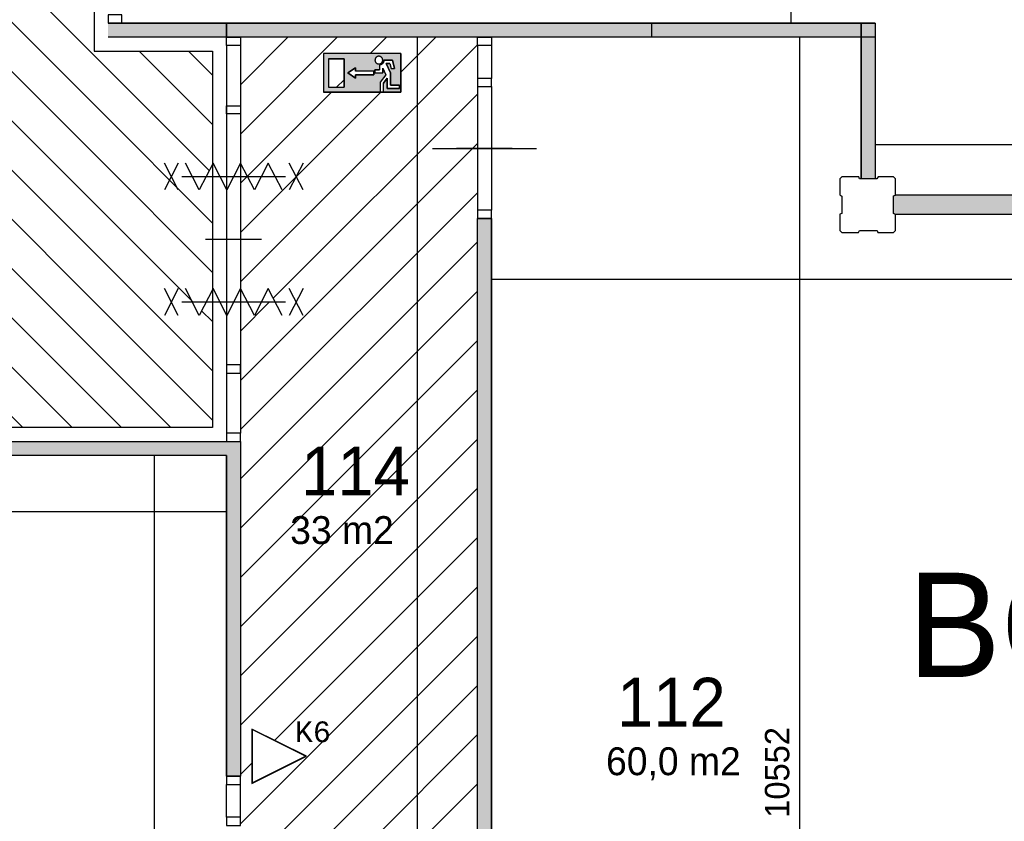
# Model space of a CAD drawing. Extents: x 126249 to 198477, y 373 to 102273.
# Tile 23 of 54: x 185965 to 193029, y 23948 to 29701. Entities that reach past the tile are written whole.
import ezdxf
from ezdxf.enums import TextEntityAlignment as Align

# ---------------------------------------------------------------- set-up
doc = ezdxf.new("R2010")
doc.units = 0
doc.header["$MEASUREMENT"] = 0
doc.header["$PDMODE"] = 35
doc.header["$PDSIZE"] = -0.5
doc.layers.get('0').update_dxf_attribs({"linetype": 'CONTINUOUS'})
doc.layers.get('DEFPOINTS').update_dxf_attribs({"linetype": 'CONTINUOUS'})
for name, color, linetype in [('-02$TEKST$$$MAAT', 252, 'CONTINUOUS'), ('AA$1A---_ARCEER', 252, 'CONTINUOUS'), ('AL22----_BINNENWAND', 252, 'CONTINUOUS'), ('AL32----_BINNENKOZIJN', 252, 'CONTINUOUS'), ('AM$1A---_MAATVOERING', 252, 'CONTINUOUS'), ('Betonpalen', 252, 'CONTINUOUS'), ('Brandweer', 252, 'CONTINUOUS'), ('brandweer NIEUW', 252, 'CONTINUOUS'), ('LAYER01', 252, 'CONTINUOUS'), ('LAYER20', 252, 'CONTINUOUS'), ('M2', 252, 'CONTINUOUS'), ('NUL', 252, 'CONTINUOUS'), ('OMPARTIMENTERING', 252, 'CONTINUOUS'), ('UNUSEDHATCH', 252, 'CONTINUOUS')]:
    doc.layers.add(name, color=color, linetype=linetype)
doc.styles.add('B-01', font='b-gbp')
doc.styles.add('MONOTXT', font='MONOTXT')
doc.dimstyles.new('BBA_STAND', dxfattribs={"dimtxt": 175, "dimasz": 1, "dimexe": 1, "dimexo": 0.001, "dimgap": 75, "dimtad": 1, "dimdec": 0, "dimzin": 0, "dimdsep": 46, "dimtxsty": 'B-01', "dimblk": 'NONE', "dimblk1": 'NONE', "dimblk2": 'PIJL1', "dimcen": 1, "dimse1": 1, "dimse2": 1, "dimclrd": 256, "dimclre": 1, "dimclrt": 256, "dimadec": 0, "dimazin": 0, "dimtfac": 1, "dimtdec": 0, "dimtmove": 0, "dimatfit": 0, "dimldrblk": 'PIJL1', "dimfxl": 1, "dimtolj": 1, "dimtzin": 0, "dimarcsym": 0})
pattern_1 = [(315, (118716.53, 0), (176.7767, 176.7767), [])]

# ---------------------------------------------------------------- blocks, each defined once
blk = doc.blocks.new('*D80')
at = {"layer": 'AM$1A---_MAATVOERING', "lineweight": -2, "transparency": 16777216}
blk.add_line((191562.4, 19023.5), (191562.4, 29575.3), dxfattribs=at)
at = {"layer": 'DEFPOINTS', "color": 0, "transparency": 16777216}
for p in [(190880.4, 29575.3), (191562.4, 29575.3), (189925, 19023.5)]:
    blk.add_point(p, dxfattribs=at)
at = {"layer": 'AM$1A---_MAATVOERING', "transparency": 16777216, "insert": (191399.9, 24299.4), "char_height": 175, "attachment_point": 5, "rotation": 90, "style": 'B-01'}
blk.add_mtext('\\A1;10552', dxfattribs=at)
blk = doc.blocks.new('_None')
blk = doc.blocks.new('PIJL1')
at = {"color": 1, "linetype": 'ByBlock'}
blk.add_line((0, 82.6), (0, -82.6), dxfattribs=at)
blk.add_solid([(-100, 16.7), (-100, -16.7), (0, 0)], dxfattribs=at)
blk = doc.blocks.new('*D84')
at = {"layer": 'AM$1A---_MAATVOERING', "lineweight": -2, "transparency": 16777216}
blk.add_line((197448.8, 27836.5), (189348.8, 27836.5), dxfattribs=at)
at = {"layer": 'DEFPOINTS', "color": 0, "transparency": 16777216}
for p in [(189348.8, 27856), (189348.8, 27836.5), (197448.8, 27856)]:
    blk.add_point(p, dxfattribs=at)
at = {"layer": 'AM$1A---_MAATVOERING', "transparency": 16777216, "insert": (193398.8, 27999), "char_height": 175, "attachment_point": 5, "style": 'B-01'}
blk.add_mtext('\\A1;8100', dxfattribs=at)
blk = doc.blocks.new('*D268')
at = {"layer": 'AM$1A---_MAATVOERING', "lineweight": -2, "transparency": 16777216}
blk.add_line((188816.4, 29575.3), (188816.4, 16273.5), dxfattribs=at)
at = {"layer": 'DEFPOINTS', "color": 0, "transparency": 16777216}
for p in [(188920.4, 29575.3), (188816.4, 16273.5), (188920.4, 16273.5)]:
    blk.add_point(p, dxfattribs=at)
at = {"layer": 'AM$1A---_MAATVOERING', "transparency": 16777216, "insert": (188653.9, 22924.4), "char_height": 175, "attachment_point": 5, "rotation": 90, "style": 'B-01'}
blk.add_mtext('\\A1;13302', dxfattribs=at)
blk = doc.blocks.new('*D98')
at = {"layer": 'AM$1A---_MAATVOERING', "lineweight": -2, "transparency": 16777216}
blk.add_line((186931.4, 12173.5), (186931.4, 26573.5), dxfattribs=at)
at = {"layer": 'DEFPOINTS', "color": 0, "transparency": 16777216}
for p in [(186131.4, 26573.5), (186931.4, 26573.5), (186131.4, 12173.5)]:
    blk.add_point(p, dxfattribs=at)
at = {"layer": 'AM$1A---_MAATVOERING', "transparency": 16777216, "insert": (186768.9, 19373.5), "char_height": 175, "attachment_point": 5, "rotation": 90, "style": 'B-01'}
blk.add_mtext('\\A1;14400', dxfattribs=at)
blk = doc.blocks.new('*D99')
at = {"layer": 'AM$1A---_MAATVOERING', "lineweight": -2, "transparency": 16777216}
blk.add_line((181298.8, 26171.5), (187448.8, 26171.5), dxfattribs=at)
at = {"layer": 'DEFPOINTS', "color": 0, "transparency": 16777216}
for p in [(187448.8, 26171.5), (187448.8, 20864.5), (181298.8, 18816.5)]:
    blk.add_point(p, dxfattribs=at)
at = {"layer": 'AM$1A---_MAATVOERING', "transparency": 16777216, "insert": (184373.8, 26334), "char_height": 175, "attachment_point": 5, "style": 'B-01'}
blk.add_mtext('\\A1;6150', dxfattribs=at)
blk = doc.blocks.new('*D173')
at = {"layer": 'AM$1A---_MAATVOERING', "lineweight": -2, "transparency": 16777216}
blk.add_line((192102.4, 28805.5), (197448.8, 28805.5), dxfattribs=at)
at = {"layer": 'DEFPOINTS', "color": 0, "transparency": 16777216}
for p in [(192102.4, 29116.9), (197448.8, 28891), (197448.8, 28805.5)]:
    blk.add_point(p, dxfattribs=at)
at = {"layer": 'AM$1A---_MAATVOERING', "transparency": 16777216, "insert": (194775.6, 28968), "char_height": 175, "attachment_point": 5, "style": 'B-01'}
blk.add_mtext('\\A1;5346', dxfattribs=at)
blk = doc.blocks.new('*D271')
at = {"layer": 'AA$1A---_ARCEER', "lineweight": -2, "transparency": 16777216}
blk.add_line((191500, 29675.3), (191500, 33723), dxfattribs=at)
at = {"layer": 'DEFPOINTS', "color": 0, "transparency": 16777216}
for p in [(191500, 33723), (191500, 33723), (191500, 29675.3)]:
    blk.add_point(p, dxfattribs=at)
at = {"layer": 'AA$1A---_ARCEER', "transparency": 16777216, "insert": (191337.5, 31699.1), "char_height": 175, "attachment_point": 5, "rotation": 90, "style": 'B-01'}
blk.add_mtext('\\A1;???', dxfattribs=at)

msp = doc.modelspace()

# ---------------------------------------------------------------- hatches: boundary and pattern name
at = {"layer": 'AA$1A---_ARCEER'}
h = msp.add_hatch(dxfattribs=at)
h.set_pattern_fill('ANSI31', color=256, scale=2000, angle=270, style=0)
h.set_pattern_definition(pattern_1)
h.paths.add_polyline_path([(170048.8, 40873.7), (169989.1, 40873.7), (169753.6, 40873.7), (169693.8, 40873.7), (168808.6, 40873.7), (168748.8, 40873.7), (168748.8, 40873.5), (168748.8, 40373.5), (168748.8, 40313.5), (168748.8, 39433.2), (168748.8, 39373.5), (168748.8, 33773.5), (168748.8, 33437.5), (168748.8, 33377.5), (168748.8, 32497.2), (168748.8, 32437.5), (168748.8, 30068.7), (165098.6, 30068.7), (165098.6, 30009), (165054.3, 30009), (165054.5, 28188.5), (165098.6, 28188.5), (165098.6, 28128.7), (165098.6, 27226.3), (165098.6, 26323.7), (165098.6, 26264), (167948.8, 26264), (167948.8, 26673.5), (168048.8, 26673.5), (168108.6, 26673.5), (168343.8, 26673.5), (168403.6, 26673.5), (169289.1, 26673.5), (169348.8, 26673.5), (171798.8, 26673.5), (171798.8, 24223.5), (171858.2, 24223.5), (172093.7, 24223.5), (172153.5, 24223.5), (173038.7, 24223.5), (173098.5, 24223.5), (173198.5, 24223.5), (173258.2, 24223.5), (174143.5, 24223.5), (174203.2, 24223.5), (174438.7, 24223.5), (174498.5, 24223.5), (176798.5, 24223.5), (176858.2, 24223.5), (177743.5, 24223.5), (177803.2, 24223.5), (178038.7, 24223.5), (178098.5, 24223.5), (178098.5, 24623.5), (178098.7, 24623.5), (178098.7, 24683.2), (178098.7, 24918.7), (178098.7, 24978.5), (178098.7, 25863.7), (178098.7, 25923.5), (178098.5, 25923.5), (178098.5, 26673.5), (181098.8, 26673.5), (181098.8, 26773.5), (186499.1, 26773.5), (186499.1, 30975.3), (182948.8, 30975.3), (182948.8, 32775.3), (183148.8, 32775.3), (183148.8, 32775.1), (183208.6, 32775.1), (183988.8, 32775.3), (184048.8, 32775.3), (184300.1, 32775.3), (184300.1, 32835.1), (184299.9, 33615.3), (184299.9, 33675.3), (184299.9, 34065.3), (184300.1, 34065.3), (184300.1, 34125), (184299.9, 34905.3), (184299.9, 34975.3), (184048.8, 34975.3), (183988.8, 34975.3), (183208.6, 34975.3), (183148.8, 34975.3), (182948.8, 34975.3), (182948.8, 36688.7), (182899.5, 36688.7), (182899.5, 36613.9), (182599.5, 36613.9), (182599.5, 36913.9), (182872.8, 36913.9), (182872.8, 40873.7), (182003.6, 40873.7), (181943.9, 40873.7), (181708.6, 40873.7), (181648.9, 40873.7), (181648.9, 40873.5), (180398.8, 40873.5), (180298.8, 40873.5), (174948.8, 40873.5), (170048.8, 40873.5)])
h.paths.add_polyline_path([(179248.8, 37073.5), (179248.8, 28673.5), (170748.8, 28673.5), (170748.8, 37073.5)], flags=16)
h.paths.add_polyline_path([(175648.9, 39105.5), (175663.9, 39110.5), (175663.9, 39235.5), (175648.9, 39243.5), (175648.9, 39373.5), (175784.9, 39373.5), (175789.9, 39358.5), (175914.9, 39358.5), (175922.9, 39373.5), (176048.9, 39373.5), (176048.9, 39241.5), (176033.9, 39236.5), (176033.9, 39111.5), (176048.9, 39103.5), (176048.9, 38973.5), (175920.9, 38973.5), (175915.9, 38988.5), (175790.9, 38988.5), (175782.9, 38973.5), (175648.9, 38973.5)], flags=16)
h.paths.add_polyline_path([(170648.9, 39103.5), (170633.9, 39111.5), (170633.9, 39236.5), (170648.9, 39241.5), (170648.9, 39373.5), (170522.9, 39373.5), (170514.9, 39358.5), (170389.9, 39358.5), (170384.9, 39373.5), (170248.9, 39373.5), (170248.9, 39243.5), (170263.9, 39235.5), (170263.9, 39110.5), (170248.9, 39105.5), (170248.9, 38973.5), (170382.9, 38973.5), (170390.9, 38988.5), (170515.9, 38988.5), (170520.9, 38973.5), (170648.9, 38973.5)], flags=16)
h.paths.add_polyline_path([(170522.9, 33973.5), (170514.9, 33958.5), (170389.9, 33958.5), (170384.9, 33973.5), (170248.9, 33973.5), (170248.9, 33843.5), (170263.9, 33835.5), (170263.9, 33710.5), (170248.9, 33705.5), (170248.9, 33573.5), (170382.9, 33573.5), (170390.9, 33588.5), (170515.9, 33588.5), (170520.9, 33573.5), (170648.9, 33573.5), (170648.9, 33703.5), (170633.9, 33711.5), (170633.9, 33836.5), (170648.9, 33841.5), (170648.9, 33973.5)], flags=16)
h.paths.add_polyline_path([(181048.9, 39105.5), (181063.9, 39110.5), (181063.9, 39235.5), (181048.9, 39243.5), (181048.9, 39373.5), (181184.9, 39373.5), (181189.9, 39358.5), (181314.9, 39358.5), (181322.9, 39373.5), (181448.9, 39373.5), (181448.9, 39241.5), (181433.9, 39236.5), (181433.9, 39111.5), (181448.9, 39103.5), (181448.9, 38973.5), (181320.9, 38973.5), (181315.9, 38988.5), (181190.9, 38988.5), (181182.9, 38973.5), (181048.9, 38973.5)], flags=16)
h.paths.add_polyline_path([(181048.9, 33843.5), (181063.9, 33835.5), (181063.9, 33710.5), (181048.9, 33705.5), (181048.9, 33573.5), (181182.9, 33573.5), (181190.9, 33588.5), (181315.9, 33588.5), (181320.9, 33573.5), (181448.9, 33573.5), (181448.9, 33703.5), (181433.9, 33711.5), (181433.9, 33836.5), (181448.9, 33841.5), (181448.9, 33973.5), (181322.9, 33973.5), (181314.9, 33958.5), (181189.9, 33958.5), (181184.9, 33973.5), (181048.9, 33973.5)], flags=16)
h.paths.add_polyline_path([(175784.9, 28573.5), (175789.9, 28558.5), (175914.9, 28558.5), (175922.9, 28573.5), (176048.9, 28573.5), (176048.9, 28441.5), (176033.9, 28436.5), (176033.9, 28311.5), (176048.9, 28303.5), (176048.9, 28173.5), (175920.9, 28173.5), (175915.9, 28188.5), (175790.9, 28188.5), (175782.9, 28173.5), (175648.9, 28173.5), (175648.9, 28305.5), (175663.9, 28310.5), (175663.9, 28435.5), (175648.9, 28443.5), (175648.9, 28573.5)], flags=16)
h.paths.add_polyline_path([(170522.9, 28573.5), (170514.9, 28558.5), (170389.9, 28558.5), (170384.9, 28573.5), (170248.9, 28573.5), (170248.9, 28443.5), (170263.9, 28435.5), (170263.9, 28310.5), (170248.9, 28305.5), (170248.9, 28173.5), (170382.9, 28173.5), (170390.9, 28188.5), (170515.9, 28188.5), (170520.9, 28173.5), (170648.9, 28173.5), (170648.9, 28303.5), (170633.9, 28311.5), (170633.9, 28436.5), (170648.9, 28441.5), (170648.9, 28573.5)], flags=16)
h.paths.add_polyline_path([(181184.9, 28573.5), (181189.9, 28558.5), (181314.9, 28558.5), (181322.9, 28573.5), (181448.9, 28573.5), (181448.9, 28441.5), (181433.9, 28436.5), (181433.9, 28311.5), (181448.9, 28303.5), (181448.9, 28173.5), (181320.9, 28173.5), (181315.9, 28188.5), (181190.9, 28188.5), (181182.9, 28173.5), (181048.9, 28173.5), (181048.9, 28305.5), (181063.9, 28310.5), (181063.9, 28435.5), (181048.9, 28443.5), (181048.9, 28573.5)], flags=16)
h.paths.add_polyline_path([(165474.5, 30010.4), (165474.5, 29710.4), (165174.5, 29710.4), (165174.5, 30010.4)], flags=16)
h.paths.add_polyline_path([(165374.5, 29910.4), (165374.5, 29810.4), (165274.5, 29810.4), (165274.5, 29910.4)], flags=0)
h.paths.add_polyline_path([(165233.9, 28573.5), (165248.9, 28558.5), (165248.9, 28441.5), (165233.9, 28436.5), (165233.9, 28311.5), (165248.9, 28303.5), (165248.9, 28173.5), (165233.9, 28173.5), (165248.9, 28188.5), (165248.9, 28303.5), (165233.9, 28311.5), (165233.9, 28436.5), (165248.9, 28441.5), (165248.9, 28573.5)], flags=16)
h.paths.add_polyline_path([(173527.6, 34475.4), (175860.9, 34475.4), (175860.9, 31475.4), (173527.6, 31475.4)], flags=8)
for points in [[(190498.8, 29575.3), (190498.8, 29675.3), (186598.8, 29675.3), (186598.8, 29575.3)], [(189375.7, 18923.5), (189375.7, 19023.5), (189348.8, 19023.5), (189348.8, 28275.3), (189248.8, 28275.3), (189248.8, 18923.5)]]:
    msp.add_hatch(color=256, dxfattribs=at).paths.add_polyline_path(points)
h = msp.add_hatch(dxfattribs=at)
h.set_pattern_fill('ANSI31', color=256, scale=2000, style=0)
h.set_pattern_definition([(45, (118716.53, 0), (-176.7767, 176.7767), [])])
h.paths.add_polyline_path([(189248.8, 18923.5), (189248.8, 28275.3), (189249.1, 28275.3), (189249.1, 28335.1), (189249.1, 29220.6), (189249.1, 29280.3), (189249.1, 29515.6), (189249.1, 29575.3), (187548.8, 29575.3), (187548.8, 29515.6), (187548.8, 29024.4), (187548.8, 28675.1), (187599.6, 28575.8), (187698.6, 28575.8), (187748.1, 28672.5), (187797.6, 28575.8), (187698.6, 28575.8), (187649.1, 28479), (187599.6, 28575.8), (187548.8, 28575.8), (187548.8, 28124.4), (187548.8, 27775.1), (187599.6, 27675.8), (187698.6, 27675.8), (187748.1, 27772.5), (187797.6, 27675.8), (187698.6, 27675.8), (187649.1, 27579), (187599.6, 27675.8), (187548.8, 27675.8), (187548.8, 27224.4), (187548.8, 26733.2), (187548.8, 26673.5), (187548.8, 24273.5), (187548.6, 24273.5), (187548.6, 24213.7), (187548.6, 23978.2), (187548.6, 23918.5), (187548.6, 23033.2), (187548.6, 22973.5), (187548.8, 22973.5), (187548.8, 17573.5), (187548.6, 17573.5), (187548.6, 17513.7), (187548.6, 17278.2), (187548.6, 17218.5), (187548.6, 16333.2), (187548.6, 16273.5), (187608.6, 16273.5), (188493.8, 16273.5), (188553.6, 16273.5), (188789.1, 16273.5), (188848.8, 16273.5), (192898.8, 16273.5), (192898.8, 16333.2), (192898.8, 17218.7), (192898.8, 17278.5), (192898.8, 17463.7), (192898.8, 17523.5), (192898.8, 17623.5), (192898.8, 17683.2), (192898.8, 17918.5), (192898.8, 17978.2), (192898.8, 18863.7), (192898.8, 18923.5), (191801.1, 18923.5), (191801.1, 18923.7), (191741.4, 18923.7), (190855.9, 18923.7), (190796.1, 18923.7), (190560.9, 18923.7), (190501.1, 18923.7), (190501.1, 18923.5)])
h.paths.add_polyline_path([(191848.9, 17643.5), (191848.9, 17758.5), (191863.9, 17773.5), (191984.9, 17773.5), (191989.9, 17758.5), (192114.9, 17758.5), (192122.9, 17773.5), (192233.9, 17773.5), (192248.9, 17758.5), (192248.9, 17641.5), (192233.9, 17636.5), (192233.9, 17511.5), (192248.9, 17503.5), (192248.9, 17388.5), (192233.9, 17373.5), (192120.9, 17373.5), (192115.9, 17388.5), (191990.9, 17388.5), (191982.9, 17373.5), (191863.9, 17373.5), (191848.9, 17388.5), (191848.9, 17505.5), (191863.9, 17510.5), (191863.9, 17635.5)], flags=16)
h.paths.add_polyline_path([(188284.7, 22002.1), (188284.2, 22002.1), (188283.8, 22001.8), (188283.8, 22003)], flags=16)
h.paths.add_polyline_path([(187631, 24219.7), (187631, 24415), (187631, 24610.4), (188021.6, 24415)], flags=16)
h.paths.add_polyline_path([(188698.9, 29179.9), (188144, 29179.9), (188144, 29457.4), (188698.9, 29457.4)], flags=16)
h.paths.add_polyline_path([(188522, 29430.8), (188521.6, 29430.3), (188521.1, 29429.8)], flags=0)
h.paths.add_polyline_path([(188574, 29184.6), (188550.9, 29184.6), (188550.9, 29253.9), (188590.8, 29305.2), (188569.4, 29352.3), (188569.4, 29318.7), (188513.9, 29318.7), (188513.9, 29341.8), (188546.3, 29341.8), (188546.3, 29374.9), (188546.3, 29375.2), (188551.2, 29376.3), (188555.3, 29377.7), (188558.2, 29379.1), (188561.3, 29380.8), (188564, 29382.8), (188566.8, 29385.2), (188568.6, 29387.1), (188570.5, 29389.4), (188571.8, 29391.3), (188573.5, 29394), (188575.1, 29397.5), (188576.1, 29400.3), (188576.8, 29402.8), (188577.3, 29405.3), (188577.8, 29411.1), (188638.8, 29411.1), (188653.8, 29351), (188630, 29351), (188620.7, 29388), (188593.8, 29388), (188624.9, 29319.6), (188624.9, 29230.8), (188689.6, 29230.8), (188689.6, 29207.7), (188601.8, 29207.7), (188601.8, 29281.6), (188574, 29246)], flags=0)
h.paths.add_polyline_path([(188574, 29184.6), (188550.9, 29184.6), (188550.9, 29253.9), (188590.8, 29305.2), (188569.4, 29352.3), (188569.4, 29318.7), (188513.9, 29318.7), (188513.9, 29341.8), (188546.3, 29341.8), (188546.3, 29375), (188554.2, 29377.3), (188560.6, 29380.4), (188566.7, 29385.1), (188570.2, 29389), (188573.7, 29394.5), (188577.2, 29404.5), (188577.8, 29411.1), (188638.8, 29411.1), (188653.8, 29351), (188630, 29351), (188620.7, 29388), (188593.8, 29388), (188624.9, 29319.6), (188624.9, 29230.8), (188689.6, 29230.8), (188689.6, 29207.7), (188601.8, 29207.7), (188601.8, 29281.6), (188574, 29246)], flags=0)
h.paths.add_polyline_path([(188292, 29216.9), (188181, 29216.9), (188181, 29420.4), (188292, 29420.4)], flags=0)
h.paths.add_polyline_path([(191268.7, 17246.4), (191268.7, 17950.5), (191531.2, 17950.5), (191531.2, 17246.4)], flags=24)
h.paths.add_polyline_path([(189871.8, 16832.2), (190575.9, 16832.2), (190575.9, 16569.7), (189871.8, 16569.7)], flags=24)
h.paths.add_polyline_path([(188063.4, 19717.2), (188734.3, 19717.2), (188734.3, 19454.7), (188063.4, 19454.7)], flags=24)
h.paths.add_polyline_path([(188522.7, 22505.6), (188522.7, 23343.1), (188785.2, 23343.1), (188785.2, 22505.6)], flags=24)
h.paths.add_polyline_path([(188463.5, 21693.7), (188835.3, 21693.7), (188835.3, 21879.6), (188463.5, 21879.6)], flags=24)
h.paths.add_polyline_path([(187902.9, 24479.2), (188225.2, 24479.2), (188225.2, 24702.4), (187902.9, 24702.4)], flags=24)
h = msp.add_hatch(dxfattribs=at)
h.set_pattern_fill('ANSI31', color=256, scale=2000, angle=270, style=0)
h.set_pattern_definition(pattern_1)
h.paths.add_polyline_path([(186499.1, 26773.5), (187349.1, 26773.5), (187349.1, 27675.8), (187302.6, 27675.8), (187253.1, 27579), (187203.6, 27675.8), (187302.6, 27675.8), (187349.1, 27766.6), (187349.1, 28575.8), (187302.6, 28575.8), (187253.1, 28479), (187203.6, 28575.8), (187302.6, 28575.8), (187349.1, 28666.6), (187349.1, 29475.3), (186499.1, 29475.3)])
at = {"layer": 'Brandweer'}
h = msp.add_hatch(color=256, dxfattribs=at)
h.paths.add_polyline_path([(188144, 29179.9), (188144, 29457.4), (188698.9, 29457.4), (188698.9, 29179.9)])
h.paths.add_polyline_path([(188375.2, 29281.7), (188375.2, 29304.8), (188504.7, 29304.8), (188504.7, 29332.5), (188375.2, 29332.5), (188375.2, 29355.6), (188319.7, 29318.7)], flags=16)
h.paths.add_polyline_path([(188292, 29420.4), (188181, 29420.4), (188181, 29216.9), (188292, 29216.9)], flags=16)
h.paths.add_polyline_path([(188513.9, 29318.7), (188569.4, 29318.7), (188569.4, 29352.3), (188590.8, 29305.2), (188550.9, 29253.9), (188550.9, 29184.6), (188574, 29184.6), (188574, 29246), (188601.8, 29281.6), (188601.8, 29207.7), (188689.6, 29207.7), (188689.6, 29230.8), (188624.9, 29230.8), (188624.9, 29319.6), (188593.8, 29388), (188620.7, 29388), (188630, 29351), (188653.8, 29351), (188638.8, 29411.1), (188577.8, 29411.1), (188577.2, 29404.7), (188577.1, 29404.3), (188573.8, 29394.7), (188573.6, 29394.3), (188570.3, 29389.2), (188569.9, 29388.7), (188566.8, 29385.2), (188566.5, 29384.9), (188560.8, 29380.5), (188560.2, 29380.2), (188554.5, 29377.4), (188553, 29376.9), (188549.8, 29376), (188548.2, 29375.6), (188547.9, 29375.6), (188547.5, 29375.5), (188547.1, 29375.4), (188546.7, 29375.4), (188546.3, 29375.3), (188546.3, 29341.8), (188513.9, 29341.8)], flags=16)
h.paths.add_polyline_path([(188552.3, 29385.4), (188556, 29387.3), (188556.3, 29387.5), (188559.3, 29389.6), (188559.4, 29389.8), (188562.3, 29392.5), (188564.8, 29395.7), (188565.8, 29397.5), (188566.2, 29398.1), (188567.9, 29401.8), (188569, 29405.8), (188568.9, 29405.7), (188569.2, 29407.7), (188569.3, 29408.6), (188569.4, 29412.5), (188568.9, 29416.6), (188567.8, 29420.6), (188567.8, 29420.5), (188566.1, 29424.3), (188565.9, 29424.7), (188564, 29427.7), (188563, 29428.8), (188562.9, 29428.9), (188563, 29428.8), (188562.9, 29428.9), (188561.2, 29430.9), (188560.8, 29431.2), (188558.3, 29433.5), (188556.9, 29434.3), (188556.8, 29434.4), (188556.9, 29434.3), (188556.8, 29434.4), (188554.8, 29435.7), (188553.1, 29436.4), (188552.5, 29436.7), (188552.9, 29436.5), (188549.7, 29437.8), (188547.4, 29438.3), (188546.9, 29438.4), (188543, 29438.9), (188538.9, 29438.8), (188534.9, 29438.1), (188531, 29436.8), (188529.7, 29436.2), (188529.6, 29436.1), (188529.7, 29436.2), (188529.6, 29436.1), (188527.4, 29435), (188524, 29432.6), (188522.9, 29431.5), (188522.3, 29431.1), (188522.5, 29431.2), (188522, 29430.8), (188521.1, 29429.8), (188519.8, 29428.2), (188519.3, 29427.6), (188517.1, 29424.2), (188515.5, 29420.5), (188514.4, 29416.6), (188514.1, 29414.6), (188514, 29414.1), (188514.1, 29414.5), (188513.8, 29411.1), (188513.8, 29411.1), (188514.2, 29407), (188515, 29403.1), (188515.8, 29401.2), (188515.9, 29400.6), (188515.8, 29401.1), (188517.1, 29398), (188519.3, 29394.6), (188520.4, 29393.4), (188520.5, 29393.2), (188520.4, 29393.3), (188520.5, 29393.3), (188522, 29391.5), (188525.1, 29388.8), (188528.6, 29386.6), (188532.3, 29385), (188536.2, 29383.9), (188540.3, 29383.4), (188544.4, 29383.5), (188548.4, 29384.2), (188548.6, 29384.2)], flags=16)
at = {"layer": 'UNUSEDHATCH'}
for points in [[(197249.1, 28305.5), (197263.9, 28310.5), (197263.9, 28435.5), (197248.9, 28443.5), (192248.9, 28441.5), (192233.9, 28436.5), (192233.9, 28311.5), (192248.9, 28303.5)], [(181298.8, 23158.5), (181298.8, 24223.5), (181298.8, 26573.5), (187448.8, 26573.5), (187448.8, 24273.5), (187548.8, 24273.5), (187548.8, 26673.5), (181248.8, 26673.5), (178098.5, 26673.5), (178098.5, 25923.5), (178198.5, 25923.5), (178198.5, 26573.5), (181198.8, 26573.5), (181198.8, 24223.5), (178198.5, 24223.5), (178198.5, 24623.5), (178098.5, 24623.5), (178098.5, 24123.5), (181198.8, 24123.5), (181198.8, 23158.5)]]:
    msp.add_hatch(color=256, dxfattribs=at).paths.add_polyline_path(points)

# ---------------------------------------------------------------- linework, layer by layer
at = {"layer": '-02$TEKST$$$MAAT'}
for points in [[(187631, 24415), (187631, 24219.7), (188021.6, 24415), (187631, 24610.4)], [(187633.5, 24415), (187633.5, 24223.8), (188016, 24415), (187633.5, 24606.3)]]:
    msp.add_lwpolyline(points, close=True, dxfattribs=at)
at = {"layer": 'AL22----_BINNENWAND'}
for p, q in [((197248.9, 28443.5), (192248.9, 28441.5)), ((197249.1, 28305.5), (192248.9, 28303.5))]:
    msp.add_line(p, q, dxfattribs=at)
for points in [[(190498.8, 29675.3), (186598.8, 29675.3)], [(186598.8, 29675.3), (190498.8, 29675.3)], [(187448.8, 29675.3), (187448.8, 29575.3)], [(187448.8, 29575.3), (187448.8, 29675.3)], [(187448.8, 29675.3), (187548.8, 29675.3)], [(190498.8, 29675.3), (190498.8, 29575.3)], [(190498.8, 29675.3), (190498.8, 29575.3)], [(190498.8, 29575.3), (186598.8, 29575.3)], [(190498.8, 29575.3), (186598.8, 29575.3)], [(189248.8, 29575.3), (189348.8, 29575.3)], [(189248.8, 18923.5), (189248.8, 28275.3)], [(189248.8, 18923.5), (189248.8, 28275.3)], [(189348.8, 28275.3), (189248.8, 28275.3)], [(189248.8, 28275.3), (189348.8, 28275.3)], [(189248.8, 28275.3), (189348.8, 28275.3)], [(189348.8, 19023.5), (189348.8, 28275.3)], [(189348.8, 28275.3), (189348.8, 19023.5)], [(181248.8, 26673.5), (187548.8, 26673.5)], [(181248.8, 26673.5), (187548.8, 26673.5)], [(187548.8, 26673.5), (187548.8, 24273.5)], [(187548.8, 26673.5), (187548.8, 24273.5)], [(187448.8, 26573.5), (181298.8, 26573.5)], [(187448.8, 26573.5), (187448.8, 24273.5)], [(187448.8, 24273.5), (187448.8, 26573.5)], [(187448.8, 24273.5), (187548.8, 24273.5)], [(187548.8, 24273.5), (187448.8, 24273.5)], [(187548.8, 24273.5), (187448.8, 24273.5)]]:
    msp.add_lwpolyline(points, dxfattribs=at)
at = {"layer": 'AL32----_BINNENKOZIJN'}
for points in [[(186698.8, 29675.3), (186698.8, 29735.1), (186599.1, 29735.1), (186599.1, 29675.3)], [(189348.8, 29575.3), (189348.8, 29515.6), (189249.1, 29515.6), (189249.1, 29575.3)], [(189348.8, 29220.6), (189348.8, 29280.3), (189249.1, 29280.3), (189249.1, 29220.6)], [(189348.8, 28275.3), (189348.8, 28335.1), (189249.1, 28335.1), (189249.1, 28275.3)], [(187448.8, 24273.5), (187448.8, 24213.7), (187548.6, 24213.7), (187548.6, 24273.5)], [(187448.8, 23978.2), (187448.8, 23918.5), (187548.6, 23918.5), (187548.6, 23978.2)]]:
    msp.add_lwpolyline(points, close=True, dxfattribs=at)
for points in [[(189249.1, 29515.6), (189249.1, 29280.3)], [(189348.8, 29515.6), (189348.8, 29280.3)], [(189249.1, 29220.6), (189249.1, 28335.1)], [(189348.8, 29220.6), (189348.8, 28335.1)], [(189499, 28777.8), (189299, 28777.8), (189099, 28777.8)], [(189099.1, 28777.8), (189299.1, 28777.8), (189499.1, 28777.8)], [(187448.8, 23978.2), (187448.8, 24213.7)], [(187548.6, 23978.2), (187548.6, 24213.7)]]:
    msp.add_lwpolyline(points, dxfattribs=at)
at = {"layer": 'Betonpalen'}
for points in [[(191863.9, 28573.5), (191848.9, 28558.5)], [(191848.9, 28558.5), (191848.9, 28443.5)], [(191984.9, 28573.5), (191863.9, 28573.5)], [(191989.9, 28558.5), (191984.9, 28573.5)], [(192114.9, 28558.5), (191989.9, 28558.5)], [(192122.9, 28573.5), (192114.9, 28558.5)], [(192233.9, 28573.5), (192122.9, 28573.5)], [(192248.9, 28558.5), (192233.9, 28573.5)], [(192248.9, 28441.5), (192248.9, 28558.5)], [(191848.9, 28443.5), (191863.9, 28435.5)], [(191863.9, 28435.5), (191863.9, 28310.5)], [(192233.9, 28436.5), (192248.9, 28441.5)], [(192233.9, 28311.5), (192233.9, 28436.5)], [(191863.9, 28310.5), (191848.9, 28305.5)], [(191848.9, 28305.5), (191848.9, 28188.5)], [(192248.9, 28303.5), (192233.9, 28311.5)], [(192248.9, 28188.5), (192248.9, 28303.5)], [(191848.9, 28188.5), (191863.9, 28173.5)], [(191982.9, 28173.5), (191990.9, 28188.5)], [(191990.9, 28188.5), (192115.9, 28188.5)], [(192115.9, 28188.5), (192120.9, 28173.5)], [(192233.9, 28173.5), (192248.9, 28188.5)], [(191863.9, 28173.5), (191982.9, 28173.5)], [(192120.9, 28173.5), (192233.9, 28173.5)]]:
    msp.add_lwpolyline(points, dxfattribs=at)
at = {"layer": 'Brandweer'}
for p, q in [((188144, 29457.4), (188144, 29179.9)), ((188698.9, 29457.4), (188144, 29457.4)), ((188698.9, 29457.4), (188698.9, 29179.9)), ((188181, 29420.4), (188181, 29216.9)), ((188181, 29420.4), (188292, 29420.4)), ((188292, 29420.4), (188292, 29216.9)), ((188577.8, 29411.1), (188638.8, 29411.1)), ((188620.7, 29388), (188593.8, 29388)), ((188593.8, 29388), (188624.9, 29319.6)), ((188620.7, 29388), (188630, 29351)), ((188638.8, 29411.1), (188653.8, 29351)), ((188319.7, 29318.7), (188375.2, 29355.6)), ((188375.2, 29281.7), (188319.7, 29318.7)), ((188375.2, 29355.6), (188375.2, 29332.5)), ((188504.7, 29332.5), (188375.2, 29332.5)), ((188504.7, 29332.5), (188504.7, 29304.8)), ((188513.9, 29318.7), (188513.9, 29341.8)), ((188513.9, 29341.8), (188546.3, 29341.8)), ((188513.9, 29318.7), (188569.4, 29318.7)), ((188546.3, 29375.3), (188546.3, 29341.8)), ((188569.4, 29352.3), (188590.8, 29305.2)), ((188569.4, 29352.3), (188569.4, 29318.7)), ((188624.9, 29319.6), (188624.9, 29230.8)), ((188630, 29351), (188653.8, 29351)), ((188504.7, 29304.8), (188375.2, 29304.8)), ((188375.2, 29304.8), (188375.2, 29281.7)), ((188590.9, 29305.3), (188550.9, 29253.9)), ((188550.9, 29253.9), (188550.9, 29184.6)), ((188601.8, 29281.6), (188574, 29246)), ((188574, 29184.6), (188574, 29246)), ((188601.8, 29207.7), (188601.8, 29281.6)), ((188698.9, 29179.9), (188144, 29179.9)), ((188181, 29216.9), (188292, 29216.9)), ((188550.9, 29184.6), (188574, 29184.6)), ((188689.6, 29207.7), (188601.8, 29207.7)), ((188624.9, 29230.8), (188689.6, 29230.8)), ((188689.6, 29230.8), (188689.6, 29207.7))]:
    msp.add_line(p, q, dxfattribs=at)
for points in [[(188698.9, 29179.9), (188698.9, 29457.4), (188144, 29457.4), (188144, 29179.9), (188698.9, 29179.9)], [(188292, 29216.9), (188292, 29420.4), (188181, 29420.4), (188181, 29216.9), (188292, 29216.9)], [(188522, 29430.8), (188521.1, 29429.8), (188520.2, 29428.7), (188519.4, 29427.7), (188518.6, 29426.5), (188517.9, 29425.4), (188517.2, 29424.2), (188516.6, 29423), (188516, 29421.8), (188515.5, 29420.5), (188515.1, 29419.2), (188514.7, 29417.9), (188514.4, 29416.5), (188514.2, 29415.2), (188514.1, 29413.9), (188513.9, 29412.5), (188513.9, 29411.1), (188513.9, 29409.8), (188514.1, 29408.4), (188514.2, 29407.1), (188514.4, 29405.7), (188514.7, 29404.4), (188515.1, 29403.1), (188515.5, 29401.8), (188516, 29400.5), (188516.6, 29399.3), (188517.2, 29398.1), (188517.9, 29396.9), (188518.6, 29395.7), (188519.4, 29394.6), (188520.2, 29393.5), (188521.1, 29392.5), (188522, 29391.5), (188523, 29390.6), (188524.1, 29389.7), (188525.1, 29388.8), (188526.2, 29388.1), (188527.4, 29387.3), (188528.6, 29386.7), (188529.8, 29386.1), (188531, 29385.5), (188532.3, 29385), (188533.6, 29384.6), (188534.9, 29384.2), (188536.2, 29383.9), (188537.6, 29383.7), (188538.9, 29383.5), (188540.3, 29383.4), (188541.7, 29383.4), (188543, 29383.4), (188544.4, 29383.5), (188545.7, 29383.7), (188547.1, 29383.9), (188548.4, 29384.2), (188549.7, 29384.6), (188551, 29385), (188552.3, 29385.5), (188553.5, 29386.1), (188554.7, 29386.7), (188555.9, 29387.3), (188557.1, 29388.1), (188558.2, 29388.8), (188559.3, 29389.7), (188560.3, 29390.6), (188561.3, 29391.5), (188562.2, 29392.5), (188563.1, 29393.5), (188563.9, 29394.6), (188564.7, 29395.7), (188565.5, 29396.9), (188566.1, 29398.1), (188566.7, 29399.3), (188567.3, 29400.5), (188567.8, 29401.8), (188568.2, 29403.1), (188568.6, 29404.4), (188568.9, 29405.7), (188569.1, 29407.1), (188569.3, 29408.4), (188569.4, 29409.8), (188569.4, 29411.1), (188569.4, 29412.5), (188569.3, 29413.9), (188569.1, 29415.2), (188568.9, 29416.5), (188568.6, 29417.9), (188568.2, 29419.2), (188567.8, 29420.5), (188567.3, 29421.8), (188566.7, 29423), (188566.1, 29424.2), (188565.5, 29425.4), (188564.7, 29426.5), (188563.9, 29427.7), (188563.1, 29428.7), (188562.2, 29429.8), (188561.3, 29430.8), (188560.3, 29431.7), (188559.3, 29432.6), (188558.2, 29433.4), (188557.1, 29434.2), (188555.9, 29434.9), (188554.7, 29435.6), (188553.5, 29436.2), (188552.3, 29436.8), (188551, 29437.3), (188549.7, 29437.7), (188548.4, 29438), (188547.1, 29438.3), (188545.7, 29438.6), (188544.4, 29438.7), (188543, 29438.8), (188541.7, 29438.9), (188540.3, 29438.8), (188538.9, 29438.7), (188537.6, 29438.6), (188536.2, 29438.3), (188534.9, 29438), (188533.6, 29437.7), (188532.3, 29437.3), (188531, 29436.8), (188529.8, 29436.2), (188528.6, 29435.6), (188527.4, 29434.9), (188526.2, 29434.2), (188525.1, 29433.4), (188524.1, 29432.6), (188523, 29431.7), (188522, 29430.8)], [(188569.1, 29415.2), (188568, 29419.8), (188565.7, 29425), (188563, 29428.9), (188560.6, 29431.4), (188556.9, 29434.3), (188553, 29436.5), (188547.3, 29438.3), (188540, 29438.8), (188533.8, 29437.7), (188529.7, 29436.2), (188527.6, 29435), (188524.9, 29433.3), (188522.8, 29431.5), (188519.7, 29428.1), (188517.4, 29424.5), (188515.4, 29420.2), (188514.1, 29414.5), (188513.9, 29410.3), (188514.3, 29406.7), (188515.8, 29401.1), (188517.4, 29397.6), (188520.4, 29393.3), (188524.8, 29389.1), (188527.6, 29387.2), (188532, 29385.1), (188536.4, 29383.9), (188543.1, 29383.4), (188549.1, 29384.4), (188553.4, 29386), (188556.7, 29387.8), (188559.8, 29390.2), (188563.2, 29393.6), (188565.8, 29397.5), (188567.4, 29400.8), (188568.7, 29405.1), (188569.2, 29407.8), (188569.4, 29412.5), (188569.1, 29415.2)], [(188689.6, 29207.7), (188689.6, 29230.8), (188624.9, 29230.8), (188624.9, 29319.6), (188593.8, 29388), (188620.7, 29388), (188630, 29351), (188653.8, 29351), (188638.8, 29411.1), (188577.8, 29411.1), (188577.3, 29405.3), (188576.8, 29402.8), (188576.1, 29400.3), (188575.1, 29397.5), (188573.5, 29394), (188571.8, 29391.3), (188570.5, 29389.4), (188568.6, 29387.1), (188566.8, 29385.2), (188564, 29382.8), (188561.3, 29380.8), (188558.2, 29379.1), (188555.3, 29377.7), (188551.2, 29376.3), (188548.2, 29375.6), (188546.3, 29374.9), (188546.3, 29341.8), (188513.9, 29341.8), (188513.9, 29318.7), (188569.4, 29318.7), (188569.4, 29352.3), (188590.8, 29305.2), (188550.9, 29253.9), (188550.9, 29184.6), (188574, 29184.6), (188574, 29246), (188601.8, 29281.6), (188601.8, 29207.7), (188689.6, 29207.7)], [(188577.8, 29411.1), (188577.8, 29410.7), (188577.8, 29410.3), (188577.8, 29409.9), (188577.7, 29409.5), (188577.7, 29409.1), (188577.7, 29408.7), (188577.7, 29408.3), (188577.6, 29407.9), (188577.6, 29407.5), (188577.5, 29407.1), (188577.5, 29406.7), (188577.4, 29406.3), (188577.4, 29405.9), (188577.3, 29405.5), (188577.3, 29405.1), (188577.2, 29404.7), (188577.1, 29404.3), (188577, 29403.9), (188577, 29403.5), (188576.9, 29403.1), (188576.8, 29402.7), (188576.7, 29402.3), (188576.6, 29401.9), (188576.5, 29401.5), (188576.3, 29401.1), (188576.2, 29400.7), (188576.1, 29400.3), (188576, 29399.9), (188575.9, 29399.5), (188575.7, 29399.2), (188575.6, 29398.8), (188575.5, 29398.4), (188575.3, 29398), (188575.2, 29397.6), (188575, 29397.3), (188574.8, 29396.9), (188574.7, 29396.5), (188574.5, 29396.1), (188574.3, 29395.8), (188574.2, 29395.4), (188574, 29395), (188573.8, 29394.7), (188573.6, 29394.3), (188573.4, 29394), (188573.2, 29393.6), (188573, 29393.2), (188572.8, 29392.9), (188572.6, 29392.5), (188572.4, 29392.2), (188572.2, 29391.8), (188572, 29391.5), (188571.8, 29391.2), (188571.5, 29390.8), (188571.3, 29390.5), (188571.1, 29390.2), (188570.8, 29389.8), (188570.6, 29389.5), (188570.3, 29389.2), (188570.1, 29388.9), (188569.8, 29388.5), (188569.6, 29388.2), (188569.3, 29387.9), (188569, 29387.6), (188568.8, 29387.3), (188568.5, 29387), (188568.2, 29386.7), (188568, 29386.4), (188567.7, 29386.1), (188567.4, 29385.8), (188567.1, 29385.5), (188566.8, 29385.2), (188566.5, 29384.9), (188566.2, 29384.7), (188565.9, 29384.4), (188565.6, 29384.1), (188565.3, 29383.8), (188565, 29383.6), (188564.7, 29383.3), (188564.4, 29383.1), (188564.1, 29382.8), (188563.7, 29382.6), (188563.4, 29382.3), (188563.1, 29382.1), (188562.8, 29381.8), (188562.4, 29381.6), (188562.1, 29381.4), (188561.8, 29381.1), (188561.4, 29380.9), (188561.1, 29380.7), (188560.7, 29380.5), (188560.4, 29380.3), (188560, 29380), (188559.7, 29379.8), (188559.3, 29379.6), (188559, 29379.4), (188558.6, 29379.3), (188558.3, 29379.1), (188557.9, 29378.9), (188557.5, 29378.7), (188557.2, 29378.5), (188556.8, 29378.3), (188556.4, 29378.2), (188556.1, 29378), (188555.7, 29377.9), (188555.3, 29377.7), (188554.9, 29377.5), (188554.6, 29377.4), (188554.2, 29377.3), (188553.8, 29377.1), (188553.4, 29377), (188553, 29376.9), (188552.6, 29376.7), (188552.2, 29376.6), (188551.9, 29376.5), (188551.5, 29376.4), (188551.1, 29376.3), (188550.7, 29376.2), (188550.3, 29376.1), (188549.9, 29376), (188549.5, 29375.9), (188549.1, 29375.8), (188548.7, 29375.7), (188548.3, 29375.6), (188547.9, 29375.6), (188547.5, 29375.5), (188547.1, 29375.4), (188546.7, 29375.4), (188546.3, 29375.3)], [(188504.7, 29304.8), (188504.7, 29332.5), (188375.2, 29332.5), (188375.2, 29355.6), (188319.7, 29318.7), (188375.2, 29281.7), (188375.2, 29304.8), (188504.7, 29304.8)], [(188926.6, 28777.8), (189671.6, 28777.8)], [(188926.6, 28777.8), (189671.6, 28777.8)]]:
    msp.add_lwpolyline(points, dxfattribs=at)
msp.add_lwpolyline([(188577.8, 29411.1), (188577.2, 29404.5), (188573.7, 29394.5), (188570.2, 29389), (188566.7, 29385.1), (188560.6, 29380.4), (188554.2, 29377.3), (188549.3, 29375.8), (188546.3, 29374.9), (188546.3, 29341.8), (188513.9, 29341.8), (188513.9, 29318.7), (188569.4, 29318.7), (188569.4, 29352.3), (188590.8, 29305.2), (188550.9, 29253.9), (188550.9, 29184.6), (188574, 29184.6), (188574, 29246), (188601.8, 29281.6), (188601.8, 29207.7), (188689.6, 29207.7), (188689.6, 29230.8), (188624.9, 29230.8), (188624.9, 29319.6), (188593.8, 29388), (188620.7, 29388), (188630, 29351), (188653.8, 29351), (188638.8, 29411.1)], close=True, dxfattribs=at)
at = {"layer": 'brandweer NIEUW'}
for p, q in [((187449.1, 29024.4), (187449.1, 28124.4)), ((187548.8, 29024.4), (187548.8, 28124.4)), ((187449.1, 28124.4), (187449.1, 27224.4)), ((187548.8, 28124.4), (187548.8, 27224.4))]:
    msp.add_line(p, q, dxfattribs=at)
for points in [[(187548.8, 29575.3), (187548.8, 29515.6), (187449.1, 29515.6), (187449.1, 29575.3)], [(187548.8, 29084.1), (187548.8, 29024.4), (187449.1, 29024.4), (187449.1, 29084.1)], [(187548.8, 27164.6), (187548.8, 27224.4), (187449.1, 27224.4), (187449.1, 27164.6)], [(187548.8, 26673.5), (187548.8, 26733.2), (187449.1, 26733.2), (187449.1, 26673.5)]]:
    msp.add_lwpolyline(points, close=True, dxfattribs=at)
for points in [[(187449.1, 29515.6), (187449.1, 29024.4)], [(187548.8, 29515.6), (187548.8, 29024.4)], [(187103.1, 28479), (187003.1, 28672.5)], [(187103.1, 28672.5), (187003.1, 28479)], [(187847.1, 28479), (187748.1, 28672.5), (187649.1, 28479), (187550.1, 28672.5), (187451.1, 28479), (187352.1, 28672.5), (187253.1, 28479), (187154.1, 28672.5)], [(187998.1, 28479), (187898.1, 28672.5)], [(187998.1, 28672.5), (187898.1, 28479)], [(187128.1, 28575.8), (187873.1, 28575.8)], [(187699, 28124.4), (187499, 28124.4), (187299, 28124.4)], [(187103.1, 27772.5), (187003.1, 27579)], [(187103.1, 27579), (187003.1, 27772.5)], [(187847.1, 27579), (187748.1, 27772.5), (187649.1, 27579), (187550.1, 27772.5), (187451.1, 27579), (187352.1, 27772.5), (187253.1, 27579), (187154.1, 27772.5)], [(187998.1, 27772.5), (187898.1, 27579)], [(187998.1, 27579), (187898.1, 27772.5)], [(187128.1, 27675.8), (187873.1, 27675.8)], [(187449.1, 27224.4), (187449.1, 26733.2)], [(187548.8, 27224.4), (187548.8, 26733.2)]]:
    msp.add_lwpolyline(points, dxfattribs=at)
at = {"layer": 'LAYER20'}
for points in [[(186598.8, 29675.3), (192102.4, 29675.3)], [(192002.4, 28558.5), (192002.4, 29675.3)], [(192002.4, 29675.3), (192102.4, 29675.3)], [(192102.4, 29675.3), (192102.4, 28558.5)], [(192102.4, 29675.3), (192102.4, 29575.3)], [(192102.4, 29575.3), (186598.8, 29575.3)]]:
    msp.add_lwpolyline(points, dxfattribs=at)
at = {"layer": 'NUL'}
for points in [[(192102.4, 29675.3), (186598.8, 29675.3)], [(192002.4, 29675.3), (192002.4, 28558.5)], [(192102.4, 29675.3), (192102.4, 28558.5)], [(192102.4, 29575.3), (186598.8, 29575.3)]]:
    msp.add_lwpolyline(points, dxfattribs=at)
at = {"layer": 'OMPARTIMENTERING', "ltscale": 800}
msp.add_lwpolyline([(186822.5, 36623.5), (186499.1, 36623.5), (186499.1, 29475.3), (187349.1, 29475.3), (187349.1, 26773.5), (181098.8, 26773.5)], dxfattribs=at)
at = {"layer": 'UNUSEDHATCH'}
for points in [[(192102.4, 29675.3), (192102.4, 29575.3), (186598.8, 29675.3), (186598.8, 29575.3)], [(192102.4, 28558.5), (192002.4, 28558.5), (192102.4, 29675.3), (192002.4, 29675.3)]]:
    msp.add_solid(points, dxfattribs=at)

# ---------------------------------------------------------------- texts
at = {"layer": '-02$TEKST$$$MAAT', "style": 'MONOTXT'}
msp.add_text('K6', height=148.75, dxfattribs=at).set_placement((187940, 24590.8), align=Align.MIDDLE_LEFT)
at = {"layer": 'LAYER01', "style": 'B-01'}
for s, height, p in [('114', 350, (187983.5, 26287.4)), ('BC B2', 750, (192334.1, 24983.4)), ('112', 350, (190249.6, 24628.5))]:
    msp.add_text(s, height=height, rotation=0, dxfattribs=at).set_placement(p)
at = {"layer": 'M2', "char_height": 200, "width": 1805, "attachment_point": 1, "style": 'B-01'}
for s, insert in [('33 m2', (187905.5, 26138.2)), ('60,0 m2', (190171.6, 24479.3))]:
    msp.add_mtext(s, dxfattribs=dict(at, insert=insert))

# ---------------------------------------------------------------- dimensions: what is measured, and where the dimension line sits
at = {"layer": 'AA$1A---_ARCEER'}
dim = msp.add_linear_dim(base=(191500, 33723), p1=(191500, 29675.3), p2=(191500, 33723), angle=90, text='???', dimstyle='BBA_STAND', dxfattribs=at)
dim.commit()
dim.dimension.update_dxf_attribs({"geometry": '*D271', "text_midpoint": (191337.5, 31699.1)})
at = {"layer": 'AM$1A---_MAATVOERING'}
for base, p1, p2, picture, middle in [((188816.4, 16273.5), (188920.4, 29575.3), (188920.4, 16273.5), '*D268', (188653.9, 22924.4)), ((191562.4, 29575.3), (189925, 19023.5), (190880.4, 29575.3), '*D80', (191399.9, 24299.4)), ((186931.4, 26573.5), (186131.4, 12173.5), (186131.4, 26573.5), '*D98', (186768.9, 19373.5))]:
    dim = msp.add_linear_dim(base=base, p1=p1, p2=p2, angle=270, dimstyle='BBA_STAND', dxfattribs=at)
    dim.commit()
    dim.dimension.update_dxf_attribs({"geometry": picture, "text_midpoint": middle})
for base, p1, p2, picture, middle in [((197448.8, 28805.5), (192102.4, 29116.9), (197448.8, 28891), '*D173', (194775.6, 28968)), ((189348.8, 27836.5), (197448.8, 27856), (189348.8, 27856), '*D84', (193398.8, 27999)), ((187448.8, 26171.5), (181298.8, 18816.5), (187448.8, 20864.5), '*D99', (184373.8, 26334))]:
    dim = msp.add_linear_dim(base=base, p1=p1, p2=p2, dimstyle='BBA_STAND', dxfattribs=at)
    dim.commit()
    dim.dimension.update_dxf_attribs({"geometry": picture, "text_midpoint": middle})

doc.saveas('drawing.dxf')
